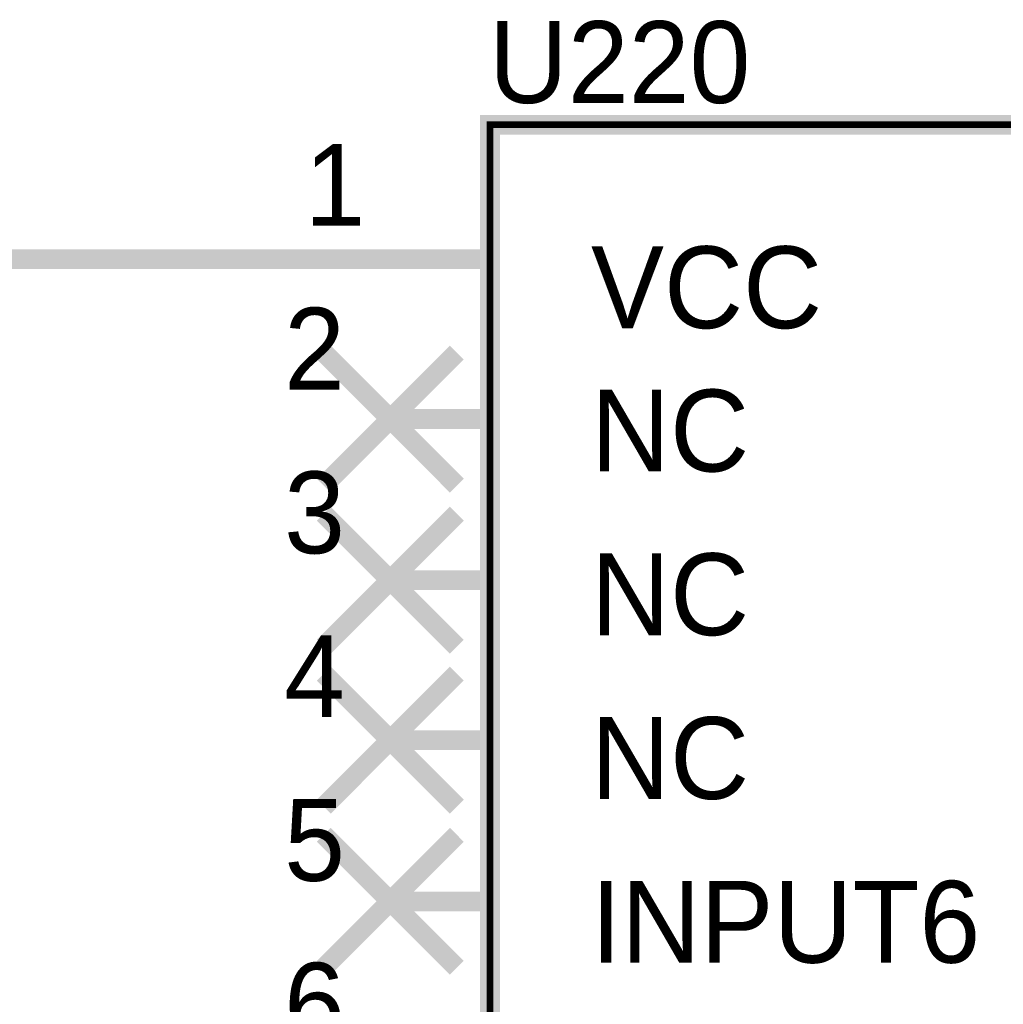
# Model space of a CAD drawing. Header units: inches. Extents: x 0 to 292, y 0 to 193.
# Tile 15 of 155: x 42 to 57, y 52 to 67. Entities that reach past the tile are written whole.
import ezdxf

# ---------------------------------------------------------------- set-up
doc = ezdxf.new("R2010")
doc.units = ezdxf.units.IN
doc.layers.add('Sheet', color=255, linetype='Continuous')

msp = doc.modelspace()

# ---------------------------------------------------------------- linework, layer by layer
at = {"layer": 'Sheet'}
for points in [[(49.586, 65.783, 0.3, 0.3, 0), (77.506, 65.783, 0.3, 0.3, 0), (77.506, 34.792, 0.3, 0.3, 0), (49.586, 34.792, 0.3, 0.3, 0), (49.586, 65.783, 0.3, 0.3, 0)], [(49.586, 65.783, 0.0991, 0.0991, 0), (49.586, 34.792, 0.0991, 0.0991, 0), (77.506, 34.792, 0.0991, 0.0991, 0), (77.506, 65.783, 0.0991, 0.0991, 0), (49.586, 65.783, 0.0991, 0.0991, 0), (49.586, 65.783, 0.0991, 0.0991, 0)]]:
    msp.add_lwpolyline(points, format="xyseb", close=True, dxfattribs=at)
for points in [[(48.066, 63.736, 0.3, 0.3, 0), (41.189, 63.736, 0.3, 0.3, 0), (30.278, 63.736, 0.3, 0.3, 0), (13.268, 63.736, 0.3, 0.3, 0), (13.268, 61.709, 0.3, 0.3, 0)], [(49.567, 63.736, 0.3, 0.3, 0), (48.066, 63.736, 0.3, 0.3, 0)], [(47.053, 60.286, 0.3, 0.3, 0), (49.08, 62.313, 0.3, 0.3, 0)], [(47.053, 62.313, 0.3, 0.3, 0), (49.08, 60.286, 0.3, 0.3, 0)], [(49.567, 61.3, 0.3, 0.3, 0), (48.066, 61.3, 0.3, 0.3, 0)], [(47.053, 57.83, 0.3, 0.3, 0), (49.08, 59.857, 0.3, 0.3, 0)], [(47.053, 59.857, 0.3, 0.3, 0), (49.08, 57.83, 0.3, 0.3, 0)], [(49.567, 58.844, 0.3, 0.3, 0), (48.066, 58.844, 0.3, 0.3, 0)], [(47.053, 55.394, 0.3, 0.3, 0), (49.08, 57.421, 0.3, 0.3, 0)], [(47.053, 57.421, 0.3, 0.3, 0), (49.08, 55.394, 0.3, 0.3, 0)], [(49.567, 56.407, 0.3, 0.3, 0), (48.066, 56.407, 0.3, 0.3, 0)], [(47.053, 52.938, 0.3, 0.3, 0), (49.08, 54.965, 0.3, 0.3, 0)], [(47.053, 54.965, 0.3, 0.3, 0), (49.08, 52.938, 0.3, 0.3, 0)], [(49.567, 53.951, 0.3, 0.3, 0), (48.066, 53.951, 0.3, 0.3, 0)]]:
    msp.add_lwpolyline(points, format="xyseb", dxfattribs=at)

# ---------------------------------------------------------------- texts
for s, height, p in [('U220', 1.2474, (49.567, 66.114)), ('1', 1.247, (46.761, 64.243)), ('VCC', 1.2474, (51.125, 62.683)), ('2', 1.247, (46.449, 61.748)), ('NC', 1.2474, (51.125, 60.5)), ('3', 1.247, (46.449, 59.253)), ('NC', 1.2474, (51.125, 58.006)), ('4', 1.247, (46.449, 56.758)), ('NC', 1.2474, (51.125, 55.511)), ('5', 1.247, (46.449, 54.263)), ('INPUT6', 1.2474, (51.125, 53.016)), ('6', 1.247, (46.449, 51.768))]:
    msp.add_text(s, height=height, dxfattribs=at).set_placement(p)

doc.saveas('drawing.dxf')
